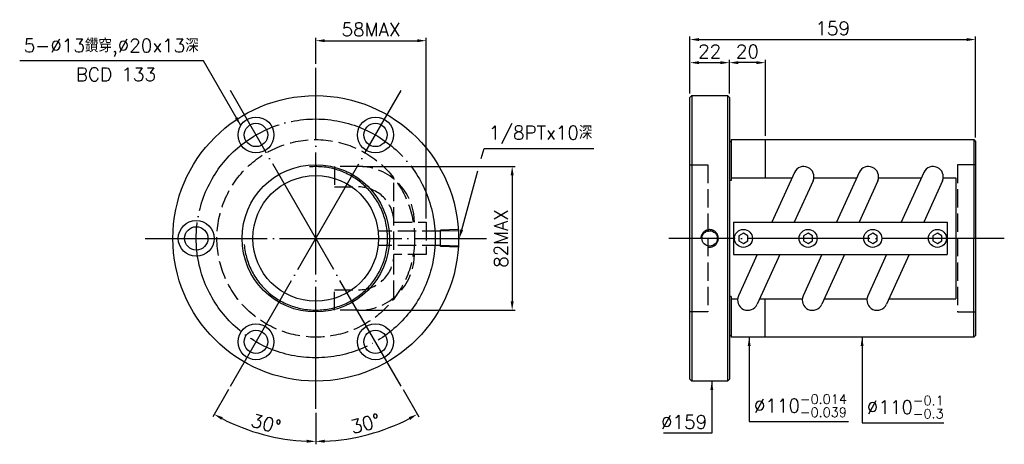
# Model space of a CAD drawing. Header units: millimetres. Extents: x -129 to 419, y 111 to 348.
import ezdxf
from ezdxf.enums import TextEntityAlignment as Align

# ---------------------------------------------------------------- set-up
doc = ezdxf.new("R2010")
doc.units = ezdxf.units.MM
doc.header["$LTSCALE"] = 3.4
doc.header["$PDMODE"] = 3
for name, pattern in [('CENTER', [22, 20, -1, 0, -1]), ('DASHED', [4, 3, -1]), ('THIN', [200000, 200000, 0])]:
    doc.linetypes.add(name, pattern=pattern)
for name, color, linetype in [('DIM', 2, 'Continuous'), ('NT', 7, 'Continuous'), ('NT-DIM', 2, 'Continuous'), ('SH', 7, 'Continuous'), ('SH-DIM', 2, 'Continuous')]:
    doc.layers.add(name, color=color, linetype=linetype)
doc.styles.get("Standard").update_dxf_attribs({"font": 'simplex.shx', "bigfont": 'chineset.shx'})
doc.dimstyles.new('ISO-25', dxfattribs={"dimscale": 2.5, "dimtxt": 3, "dimasz": 2, "dimexe": 0.646, "dimexo": 0.862, "dimgap": 1, "dimtad": 1, "dimdec": 3, "dimdsep": 46, "dimtxsty": 'Standard', "dimcen": 1.5, "dimclrd": 256, "dimclre": 256, "dimclrt": 256, "dimazin": 2, "dimtfac": 1, "dimtdec": 3, "dimtmove": 0, "dimatfit": 3, "dimfxl": 0, "dimtolj": 1, "dimlwd": -1, "dimlwe": -1, "dimarcsym": 0})

# ---------------------------------------------------------------- blocks, each defined once
blk = doc.blocks.new('*D77')
at = {"layer": 'Defpoints', "color": 0}
for p in [(266.14, 323.75), (244.14, 304.39), (266.14, 304.39)]:
    blk.add_point(p, dxfattribs=at)
at = {"layer": 'SH-DIM'}
for p, q in [((244.14, 306.54), (244.14, 325.37)), ((249.14, 323.75), (261.14, 323.75)), ((266.14, 306.54), (266.14, 325.37))]:
    blk.add_line(p, q, dxfattribs=at)
for points in [[(249.14, 324.58), (249.14, 322.92), (244.14, 323.75)], [(261.14, 324.58), (261.14, 322.92), (266.14, 323.75)]]:
    blk.add_solid(points, dxfattribs=at)
at = {"layer": 'SH-DIM', "insert": (255.14, 330), "char_height": 7.5, "attachment_point": 5}
blk.add_mtext('\\A1;22', dxfattribs=at)
blk = doc.blocks.new('*D78')
at = {"layer": 'Defpoints', "color": 0}
for p in [(403.14, 336.62), (244.14, 304.39), (403.14, 279.89)]:
    blk.add_point(p, dxfattribs=at)
at = {"layer": 'SH-DIM'}
for p, q in [((244.14, 306.54), (244.14, 338.23)), ((249.14, 336.62), (398.14, 336.62)), ((403.14, 282.04), (403.14, 338.23))]:
    blk.add_line(p, q, dxfattribs=at)
for points in [[(249.14, 337.45), (249.14, 335.78), (244.14, 336.62)], [(398.14, 337.45), (398.14, 335.78), (403.14, 336.62)]]:
    blk.add_solid(points, dxfattribs=at)
at = {"layer": 'SH-DIM', "insert": (323.64, 342.87), "char_height": 7.5, "attachment_point": 5}
blk.add_mtext('\\A1;159', dxfattribs=at)
blk = doc.blocks.new('*D79')
at = {"layer": 'Defpoints', "color": 0}
for p in [(266.14, 323.75), (266.14, 304.39), (286.14, 280.89)]:
    blk.add_point(p, dxfattribs=at)
at = {"layer": 'SH-DIM'}
for p, q in [((266.14, 306.54), (266.14, 325.37)), ((281.14, 323.75), (271.14, 323.75)), ((286.14, 283.04), (286.14, 325.37))]:
    blk.add_line(p, q, dxfattribs=at)
for points in [[(271.14, 324.58), (271.14, 322.92), (266.14, 323.75)], [(281.14, 324.58), (281.14, 322.92), (286.14, 323.75)]]:
    blk.add_solid(points, dxfattribs=at)
at = {"layer": 'SH-DIM', "insert": (276.14, 330), "char_height": 7.5, "attachment_point": 5}
blk.add_mtext('\\A1;20', dxfattribs=at)
blk = doc.blocks.new('*D80')
at = {"layer": 'Defpoints', "color": 0}
for p in [(35.87, 320.89), (-11.63, 308.16), (83.37, 143.61), (35.87, 130.89), (55.51, 114.52)]:
    blk.add_point(p, dxfattribs=at)
at = {"layer": 'DIM'}
for p, q in [((84.45, 141.75), (93.22, 126.56)), ((35.87, 128.73), (35.87, 111.19))]:
    blk.add_line(p, q, dxfattribs=at)
blk.add_arc((35.87, 225.89), 113.08, 272.5336, 297.4664, dxfattribs=at)
for points in [[(87.63, 126.28), (88.43, 124.82), (92.41, 127.95)], [(40.89, 112.08), (40.85, 113.75), (35.87, 112.8)]]:
    blk.add_solid(points, dxfattribs=at)
at = {"layer": 'DIM', "insert": (63.52, 122.69), "char_height": 7.5, "attachment_point": 5, "rotation": 15}
blk.add_mtext('\\A1;30°', dxfattribs=at)
blk = doc.blocks.new('*D81')
at = {"layer": 'Defpoints', "color": 0}
for p in [(35.87, 225.89), (-11.63, 143.61), (35.87, 130.89), (-2.81, 119.62)]:
    blk.add_point(p, dxfattribs=at)
at = {"layer": 'DIM'}
for p, q in [((-12.71, 141.75), (-21.48, 126.56)), ((35.87, 128.73), (35.87, 111.19))]:
    blk.add_line(p, q, dxfattribs=at)
blk.add_arc((35.87, 225.89), 113.08, 242.5336, 267.4664, dxfattribs=at)
for points in [[(-16.69, 124.82), (-15.89, 126.28), (-20.67, 127.95)], [(30.89, 113.75), (30.85, 112.08), (35.87, 112.8)]]:
    blk.add_solid(points, dxfattribs=at)
at = {"layer": 'DIM', "insert": (8.22, 122.69), "char_height": 7.5, "attachment_point": 5, "rotation": 345}
blk.add_mtext('\\A1;30°', dxfattribs=at)
blk = doc.blocks.new('*D87')
at = {"layer": 'Defpoints', "color": 0}
for p in [(97.37, 335.99), (35.87, 320.89), (97.37, 234.89)]:
    blk.add_point(p, dxfattribs=at)
at = {"layer": 'NT-DIM'}
for p, q in [((35.87, 323.04), (35.87, 337.61)), ((40.87, 335.99), (92.37, 335.99)), ((97.37, 237.04), (97.37, 337.61))]:
    blk.add_line(p, q, dxfattribs=at)
for points in [[(40.87, 336.82), (40.87, 335.16), (35.87, 335.99)], [(92.37, 336.82), (92.37, 335.16), (97.37, 335.99)]]:
    blk.add_solid(points, dxfattribs=at)
at = {"layer": 'NT-DIM', "insert": (66.62, 342.24), "char_height": 7.5, "attachment_point": 5}
blk.add_mtext('\\A1;58MAX', dxfattribs=at)
blk = doc.blocks.new('*D88')
at = {"layer": 'Defpoints', "color": 0}
for p in [(59.72, 265.94), (59.72, 185.83), (145.22, 185.83)]:
    blk.add_point(p, dxfattribs=at)
at = {"layer": 'NT-DIM'}
for p, q in [((61.87, 265.94), (146.83, 265.94)), ((145.22, 260.94), (145.22, 190.83)), ((61.87, 185.83), (146.83, 185.83))]:
    blk.add_line(p, q, dxfattribs=at)
for points in [[(144.38, 260.94), (146.05, 260.94), (145.22, 265.94)], [(144.38, 190.83), (146.05, 190.83), (145.22, 185.83)]]:
    blk.add_solid(points, dxfattribs=at)
at = {"layer": 'NT-DIM', "insert": (138.97, 225.89), "char_height": 7.5, "attachment_point": 5, "rotation": 90}
blk.add_mtext('\\A1;82MAX', dxfattribs=at)

msp = doc.modelspace()

# ---------------------------------------------------------------- linework, layer by layer
msp.add_circle((255.1381, 225.8861), 4.2809)
at = {"layer": 'DIM'}
for points in [[(128.0348, 270.3186), (129.5923, 275.9763), (129.6905, 275.9952), (190.762, 275.9952)], [(117.1301, 230.7068), (126.1536, 263.4848)]]:
    msp.add_lwpolyline(points, dxfattribs=at)
msp.add_solid([(117.9336, 230.4856), (115.803, 225.8861), (116.3267, 230.928)], dxfattribs=at)
at = {"layer": 'NT', "color": 3, "linetype": 'CENTER'}
for p, q in [((35.869, 130.8861), (35.869, 320.8861)), ((83.369, 143.6137), (-11.631, 308.1586)), ((-11.631, 143.6137), (83.369, 308.1586)), ((-59.131, 225.8861), (130.869, 225.8861))]:
    msp.add_line(p, q, dxfattribs=at)
at = {"layer": 'NT', "color": 7, "linetype": 'Continuous'}
for p, q in [((244.1381, 304.3861), (245.1381, 305.3861)), ((244.1381, 147.3861), (244.1381, 304.3861)), ((245.1381, 305.3861), (265.1381, 305.3861)), ((245.1381, 305.3861), (245.1381, 146.3861)), ((265.1381, 305.3861), (266.1381, 304.3861)), ((265.1381, 305.3861), (265.1381, 146.3861)), ((266.1381, 304.3861), (266.1381, 147.3861)), ((266.1381, 279.8861), (267.1381, 279.8861)), ((267.1381, 280.8861), (267.1381, 258.1881)), ((267.1381, 280.8861), (402.1381, 280.8861)), ((286.1381, 280.8861), (286.1381, 259.5584)), ((402.1381, 280.8861), (402.1381, 225.8861)), ((402.1381, 280.8861), (403.1381, 279.8861)), ((403.1381, 279.8861), (403.1381, 171.8861)), ((267.1381, 258.1881), (266.1381, 258.1881)), ((267.1381, 259.5425), (300.9385, 259.5425)), ((302.3189, 262.5887), (289.766, 234.8861)), ((312.7026, 257.8836), (302.2818, 234.8861)), ((313.1683, 259.5425), (336.9385, 259.5425)), ((338.3189, 262.5887), (325.766, 234.8861)), ((348.7026, 257.8836), (338.2818, 234.8861)), ((349.1683, 259.5425), (372.9385, 259.5425)), ((374.3189, 262.5887), (361.766, 234.8861)), ((384.7026, 257.8836), (374.2818, 234.8861)), ((385.1683, 259.5425), (392.1381, 259.5425)), ((392.1381, 259.5425), (392.1381, 192.2298)), ((268.4457, 234.8861), (387.4457, 234.8861)), ((268.4457, 234.8861), (268.4457, 216.8861)), ((387.4457, 234.8861), (387.4457, 216.8861)), ((402.1381, 170.8861), (402.1381, 225.8861)), ((268.4457, 216.8861), (387.4457, 216.8861)), ((281.6097, 216.8861), (271.1889, 193.8887)), ((294.1254, 216.8861), (281.5726, 189.1836)), ((317.6097, 216.8861), (307.1889, 193.8887)), ((330.1254, 216.8861), (317.5726, 189.1836)), ((353.6097, 216.8861), (343.1889, 193.8887)), ((366.1254, 216.8861), (353.5726, 189.1836)), ((267.1381, 193.5842), (266.1381, 193.5842)), ((267.1381, 193.5842), (267.1381, 170.8861)), ((267.1381, 192.2298), (270.7231, 192.2298)), ((282.9529, 192.2298), (306.7231, 192.2298)), ((286.1381, 170.8861), (286.1381, 192.2298)), ((318.9529, 192.2298), (342.7231, 192.2298)), ((354.9529, 192.2298), (392.1381, 192.2298)), ((266.1381, 171.8861), (267.1381, 171.8861)), ((402.1381, 170.8861), (267.1381, 170.8861)), ((403.1381, 171.8861), (402.1381, 170.8861)), ((245.1381, 146.3861), (244.1381, 147.3861)), ((265.1381, 146.3861), (245.1381, 146.3861)), ((266.1381, 147.3861), (265.1381, 146.3861))]:
    msp.add_line(p, q, dxfattribs=at)
at = {"layer": 'NT', "color": 1, "linetype": 'DASHED'}
for p, q in [((244.1381, 266.8861), (254.1381, 266.8861)), ((254.1381, 266.8861), (254.1381, 184.8861)), ((403.1381, 266.8861), (393.1381, 266.8861)), ((393.1381, 266.8861), (393.1381, 184.8861)), ((79.369, 192.2298), (79.369, 259.5425)), ((79.369, 234.8861), (97.369, 234.8861)), ((97.369, 234.8861), (97.369, 216.8861)), ((97.369, 216.8861), (79.369, 216.8861)), ((254.1381, 184.8861), (244.1381, 184.8861)), ((393.1381, 184.8861), (403.1381, 184.8861))]:
    msp.add_line(p, q, dxfattribs=at)
for points in [[(59.7175, 265.9376), (46.2992, 265.9376), (46.2992, 254.5376), (59.7175, 254.5376)], [(59.7175, 185.8347), (46.2992, 185.8347), (46.2992, 197.2347), (59.7175, 197.2347)]]:
    msp.add_lwpolyline(points, dxfattribs=at)
at = {"layer": 'NT', "color": 7, "linetype": 'Continuous'}
for points in [[(273.9457, 228.7729), (271.4457, 227.3295), (271.4457, 224.4428), (273.9457, 222.9994), (276.4457, 224.4428), (276.4457, 227.3295)], [(309.9457, 228.7729), (307.4457, 227.3295), (307.4457, 224.4428), (309.9457, 222.9994), (312.4457, 224.4428), (312.4457, 227.3295)], [(345.9457, 228.7729), (343.4457, 227.3295), (343.4457, 224.4428), (345.9457, 222.9994), (348.4457, 224.4428), (348.4457, 227.3295)], [(381.9457, 228.7729), (379.4457, 227.3295), (379.4457, 224.4428), (381.9457, 222.9994), (384.4457, 224.4428), (384.4457, 227.3295)]]:
    msp.add_lwpolyline(points, close=True, dxfattribs=at)
for centre, radius in [((35.869, 225.8861), 79.5), ((2.619, 283.4768), 10), ((69.119, 283.4768), 10), ((2.619, 283.4768), 6.5), ((69.119, 283.4768), 6.5), ((35.869, 225.8861), 41), ((35.869, 225.8861), 35), ((-30.631, 225.8861), 10), ((-30.631, 225.8861), 6.5), ((273.9457, 225.8861), 5), ((309.9457, 225.8861), 5), ((345.9457, 225.8861), 5), ((381.9457, 225.8861), 5), ((2.619, 168.2955), 10), ((69.119, 168.2955), 10), ((2.619, 168.2955), 6.5), ((69.119, 168.2955), 6.5)]:
    msp.add_circle(centre, radius, dxfattribs=at)
at = {"layer": 'NT', "color": 3, "linetype": 'CENTER'}
msp.add_circle((35.869, 225.8861), 66.5, dxfattribs=at)
at = {"layer": 'NT', "color": 1, "linetype": 'DASHED'}
msp.add_circle((35.869, 225.8861), 55, dxfattribs=at)
at = {"layer": 'NT', "color": 5, "linetype": 'THIN'}
for centre, radius, start, end in [((35.869, 225.8861), 39.956, 185, 95), ((255.1381, 225.8861), 4.864, 257.32096, 176.603675)]:
    msp.add_arc(centre, radius, start, end, dxfattribs=at)
at = {"layer": 'NT', "color": 1, "linetype": 'DASHED'}
for centre, radius, start, end in [((59.7175, 234.8861), 31.0514, 0, 90), ((59.7175, 234.8861), 19.6514, 0, 90), ((59.7175, 216.8861), 31.0514, 270, 0), ((59.7175, 216.8861), 19.6514, 270, 0)]:
    msp.add_arc(centre, radius, start, end, dxfattribs=at)
at = {"layer": 'NT', "color": 7, "linetype": 'Continuous'}
for centre, start, end in [((307.5107, 260.2361), 335.623315, 155.623315), ((343.5107, 260.2361), 335.623315, 155.623315), ((379.5107, 260.2361), 335.623315, 155.623315), ((276.3807, 191.5361), 155.623315, 335.623315), ((312.3807, 191.5361), 155.623315, 335.623315), ((348.3807, 191.5361), 155.623315, 335.623315)]:
    msp.add_arc(centre, 5.7, start, end, dxfattribs=at)
at = {"layer": 'SH', "color": 3, "linetype": 'CENTER'}
msp.add_line((419.1642, 225.8861), (232.5133, 225.8861), dxfattribs=at)
at = {"layer": 'SH-DIM', "color": 1, "linetype": 'DASHED'}
for p, q in [((115.369, 230.7501), (105.3739, 230.4378)), ((105.3739, 221.3345), (105.3739, 230.4378)), ((105.3739, 229.8568), (70.8739, 229.8568)), ((115.369, 230.1691), (105.3739, 229.8568)), ((105.3739, 221.9155), (70.8739, 221.9155)), ((115.369, 221.6031), (105.3739, 221.9155)), ((115.369, 221.0221), (105.3739, 221.3345))]:
    msp.add_line(p, q, dxfattribs=at)

# ---------------------------------------------------------------- texts
at = {"layer": 'DIM', "insert": (132.1905, 278.4952), "char_height": 7.5, "attachment_point": 7}
msp.add_mtext('\\A1;1/8PTx10深', dxfattribs=at)
at = {"layer": 'NT-DIM'}
msp.add_text('BCD 133', height=7.5, dxfattribs=at).set_placement((-75.3683, 320.9477), align=Align.TOP_CENTER)
at = {"layer": 'NT-DIM', "char_height": 7.5}
for s, insert, attachment_point in [('\\A1;5-%%C13鑽穿,%%C20x13深', (-29.2776, 327.2228), 9), ('\\A1;%%C110{\\H0.7x;\\S-0.014^ -0.039;}', (279.7496, 126.4019), 7), ('\\A1;%%C110{\\H0.7x;\\S-0.1^ -0.3;}', (342.6069, 125.5965), 7), ('\\A1;\\A1;%%C159', (253.7572, 119.8953), 9)]:
    msp.add_mtext(s, dxfattribs=dict(at, insert=insert, attachment_point=attachment_point))

# ---------------------------------------------------------------- dimensions: what is measured, and where the dimension line sits
at = {"layer": 'DIM'}
dim = msp.add_angular_dim_2l(base=(55.5055, 114.5218), line1=((35.869, 130.8861), (35.869, 320.8861)), line2=((83.369, 143.6137), (-11.631, 308.1586)), dimstyle='ISO-25', dxfattribs=at)
dim.commit()
dim.dimension.update_dxf_attribs({"geometry": '*D80', "text_midpoint": (63.5192, 122.6941)})
dim = msp.add_angular_dim_3p(base=(-2.8075, 119.6235), center=(35.869, 225.8861), p1=(35.869, 130.8861), p2=(-11.631, 143.6137), dimstyle='ISO-25', dxfattribs=at)
dim.commit()
dim.dimension.update_dxf_attribs({"geometry": '*D81', "text_midpoint": (8.2187, 122.6941)})
at = {"layer": 'NT-DIM'}
dim = msp.add_linear_dim(base=(97.369, 335.9901), p1=(35.869, 320.8861), p2=(97.369, 234.8861), text='58MAX', dimstyle='ISO-25', dxfattribs=at)
dim.commit()
dim.dimension.update_dxf_attribs({"geometry": '*D87', "text_midpoint": (66.619, 342.2401)})
dim = msp.add_linear_dim(base=(145.2173, 185.8347), p1=(59.7175, 265.9376), p2=(59.7175, 185.8347), angle=90, text='82MAX', dimstyle='ISO-25', dxfattribs=at)
dim.commit()
dim.dimension.update_dxf_attribs({"geometry": '*D88', "text_midpoint": (145.2173, 225.8861), "dimtype": 160})
at = {"layer": 'SH-DIM'}
dim = msp.add_linear_dim(base=(403.1381, 336.6156), p1=(244.1381, 304.3861), p2=(403.1381, 279.8861), dimstyle='ISO-25', dxfattribs=at)
dim.commit()
dim.dimension.update_dxf_attribs({"geometry": '*D78', "text_midpoint": (323.6381, 336.6156), "dimtype": 160})
for p1, picture, middle in [((244.1381, 304.3861), '*D77', (255.1381, 330.0006)), ((286.1381, 280.8861), '*D79', (276.1381, 330.0006))]:
    dim = msp.add_linear_dim(base=(266.1381, 323.7506), p1=p1, p2=(266.1381, 304.3861), dimstyle='ISO-25', dxfattribs=at)
    dim.commit()
    dim.dimension.update_dxf_attribs({"geometry": picture, "text_midpoint": middle})

# ---------------------------------------------------------------- leaders
at = {"layer": 'NT-DIM', "annotation_type": 0, "has_hookline": 1}
for points, hookline_direction, text_width in [([(-5.8937, 288.7241), (-26.6776, 324.7228), (-26.7776, 324.7228)], 1, 99.6429), ([(277.1496, 170.8861), (277.1496, 123.9019), (277.2496, 123.9019)], 0, 52.6071), ([(340.0069, 170.8861), (340.0069, 123.0965), (340.1069, 123.0965)], 0, 42.8571), ([(256.3572, 146.3861), (256.3572, 117.3953), (256.2572, 117.3953)], 1, 24.2857)]:
    msp.add_leader(points, dimstyle='ISO-25', dxfattribs=dict(at, hookline_direction=hookline_direction, text_width=text_width))

doc.saveas('drawing.dxf')
